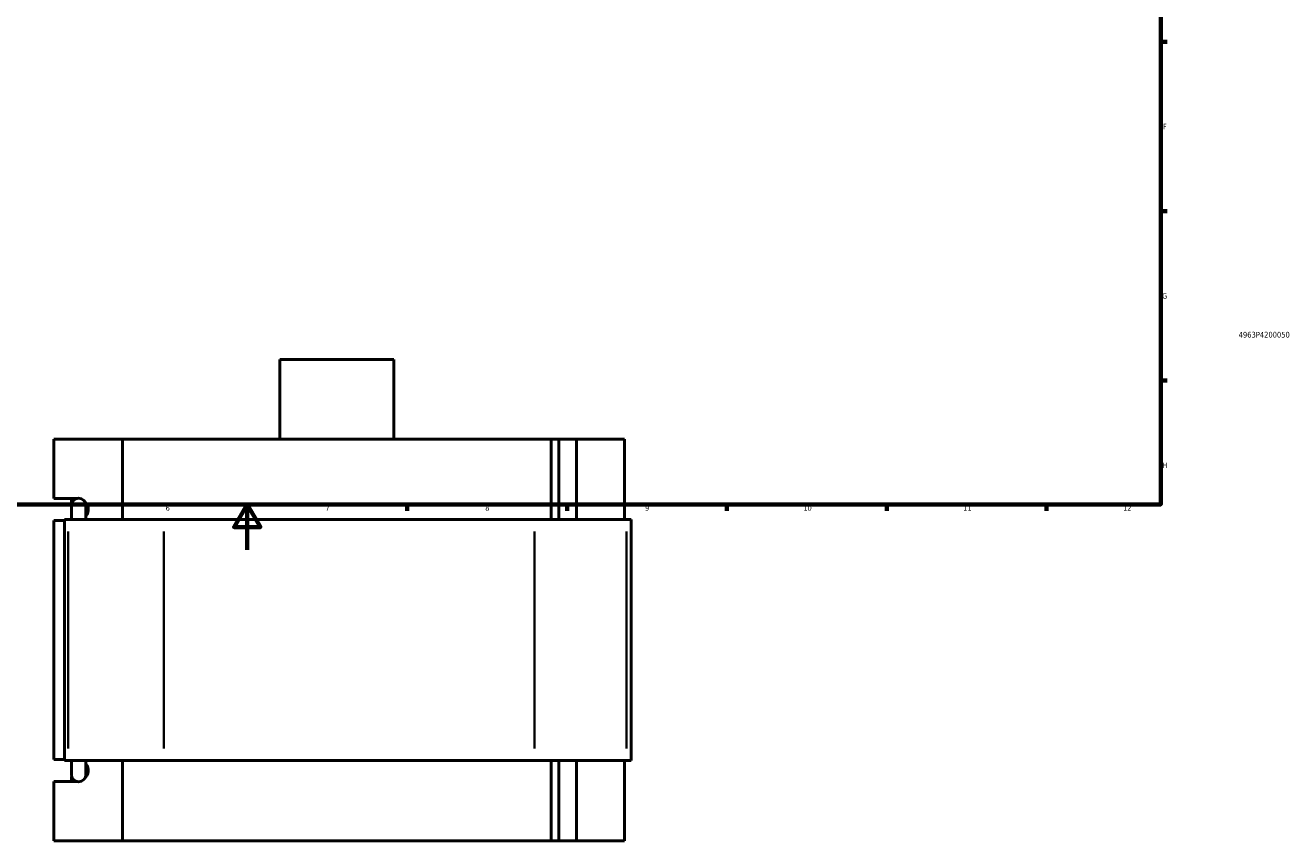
# Model space of a CAD drawing. Header units: millimetres. Extents: x -265 to 986, y -127 to 1177.
# Tile 4 of 7: x 323 to 878, y -127 to 230. Entities that reach past the tile are written whole.
import ezdxf
from ezdxf.enums import TextEntityAlignment as Align

# ---------------------------------------------------------------- set-up
doc = ezdxf.new("R2010")
doc.units = ezdxf.units.MM
for name, color, linetype, lineweight in [('Border (ANSI)', 7, 'Continuous', 70), ('Title (ISO)', 7, 'Continuous', 50), ('Visible (ANSI)', 7, 'Continuous', 50), ('Visible Narrow (ANSI)', 7, 'Continuous', 35)]:
    doc.layers.add(name, color=color, linetype=linetype, lineweight=lineweight)
doc.styles.add('Note Text (ANSI)', font='tahoma.ttf')
doc.styles.add('Note Text (ISO)', font='tahoma.ttf')

# ---------------------------------------------------------------- blocks, each defined once
blk = doc.blocks.new('Borders Default Border')
at = {"layer": 'Border (ANSI)'}
for p, q in [((821, 222.75), (823.8, 222.75)), ((821, 148.5), (823.8, 148.5)), ((821, 74.25), (823.8, 74.25)), ((350.42, 20), (350.42, 17.2)), ((490.58, 20), (490.58, 17.2)), ((560.67, 20), (560.67, 17.2)), ((630.75, 20), (630.75, 17.2)), ((700.83, 20), (700.83, 17.2)), ((770.92, 20), (770.92, 17.2))]:
    blk.add_line(p, q, dxfattribs=at)
at = {"layer": 'Border (ANSI)', "flags": 128}
for points in [[(20, 20), (20, 574), (821, 574), (821, 20), (20, 20)], [(420.5, 0), (420.5, 20), (414.73, 10), (426.27, 10), (420.5, 20)]]:
    blk.add_lwpolyline(points, dxfattribs=at)
at = {"layer": 'Border (ANSI)', "color": 5, "true_color": 0x0000ff, "char_height": 2.4, "attachment_point": 7, "style": 'Note Text (ANSI)'}
for s, insert in [('F', (821.98, 184.43)), ('G', (821.6, 110.13)), ('H', (821.73, 35.93)), ('6', (384.69, 17.15)), ('7', (454.8, 17.2)), ('8', (524.84, 17.15)), ('9', (594.92, 17.15)), ('10', (664.35, 17.15)), ('11', (734.43, 17.2)), ('12', (804.52, 17.2))]:
    blk.add_mtext(s, dxfattribs=dict(at, insert=insert))
blk = doc.blocks.new('Title Blocks ISO')
at = {"layer": 'Title (ISO)', "color": 232, "true_color": 0xca0064, "style": 'Note Text (ISO)'}
blk.add_attdef('PART_NUMBER_001', (34.16, 73.13), '', height=2.5, dxfattribs=at)
blk.add_attdef('DESCRIPTION', text='', height=2.5, dxfattribs=at).set_placement((34.09, 65.95), align=Align.TOP_LEFT)

msp = doc.modelspace()

# ---------------------------------------------------------------- linework, layer by layer
at = {"layer": 'Visible (ANSI)'}
for p, q in [((484.72, 83.53), (434.72, 83.53)), ((434.72, 48.53), (434.72, 83.53)), ((484.72, 48.53), (484.72, 83.53)), ((335.68, 22.53), (335.68, 48.53)), ((335.68, 48.53), (365.75, 48.53)), ((365.75, 48.53), (365.75, 13.33)), ((365.75, 48.53), (553.69, 48.53)), ((553.69, 48.53), (557.16, 48.53)), ((553.69, 13.33), (553.69, 48.53)), ((564.79, 48.53), (557.16, 48.53)), ((557.16, 13.33), (557.16, 48.53)), ((585.87, 48.53), (564.79, 48.53)), ((564.79, 13.33), (564.79, 48.53)), ((585.87, 13.33), (585.87, 48.53)), ((335.68, 22.53), (345.55, 22.53)), ((343.47, 20.38), (343.47, 22.53)), ((343.35, 19.49), (343.35, 13.33)), ((349.75, 13.33), (349.75, 19.49)), ((340.35, 12.93), (335.68, 12.93)), ((335.68, -91.87), (335.68, 12.93)), ((341.99, 13.33), (340.35, 13.33)), ((340.35, -92.27), (340.35, 13.33)), ((341.99, 13.33), (383.95, 13.33)), ((546.48, 13.33), (383.95, 13.33)), ((546.48, 13.33), (586.73, 13.33)), ((588.87, 13.33), (586.73, 13.33)), ((588.87, -92.27), (588.87, 13.33)), ((335.68, -91.87), (340.35, -91.87)), ((340.35, -92.27), (341.99, -92.27)), ((383.95, -92.27), (341.99, -92.27)), ((343.35, -92.27), (343.35, -98.43)), ((349.75, -98.43), (349.75, -92.27)), ((365.75, -92.27), (365.75, -127.47)), ((383.95, -92.27), (546.48, -92.27)), ((586.73, -92.27), (546.48, -92.27)), ((553.69, -127.47), (553.69, -92.27)), ((557.16, -127.47), (557.16, -92.27)), ((564.79, -127.47), (564.79, -92.27)), ((585.87, -127.47), (585.87, -92.27)), ((586.73, -92.27), (588.87, -92.27)), ((343.47, -101.47), (343.47, -99.32)), ((345.55, -101.47), (335.68, -101.47)), ((335.68, -127.47), (335.68, -101.47)), ((365.75, -127.47), (335.68, -127.47)), ((553.69, -127.47), (365.75, -127.47)), ((557.16, -127.47), (553.69, -127.47)), ((557.16, -127.47), (564.79, -127.47)), ((564.79, -127.47), (585.87, -127.47))]:
    msp.add_line(p, q, dxfattribs=at)
for centre, start, end in [((346.55, 19.49), 0, 180), ((346.55, -98.43), 180, 0)]:
    msp.add_arc(centre, 3.2, start, end, dxfattribs=at)
for centre, start_param, end_param in [((346.2, 17.73), 0.903905, 2.437303), ((346.2, -96.67), 0.704289, 2.237688)]:
    msp.add_ellipse(centre, major_axis=(0, -4.8), ratio=0.939693, start_param=start_param, end_param=end_param, dxfattribs=at)
at = {"layer": 'Visible Narrow (ANSI)'}
for p, q in [((341.99, -86.99), (341.99, 8.05)), ((383.95, -86.99), (383.95, 8.05)), ((546.48, -86.99), (546.48, 8.05)), ((586.73, -86.99), (586.73, 8.05))]:
    msp.add_line(p, q, dxfattribs=at)

# ---------------------------------------------------------------- block references
msp.add_blockref('Borders Default Border', (0, 0))
msp.add_blockref('Title Blocks ISO', (821, 20)).add_auto_attribs({'PART_NUMBER_001': '4963P4200050'})

doc.saveas('drawing.dxf')
